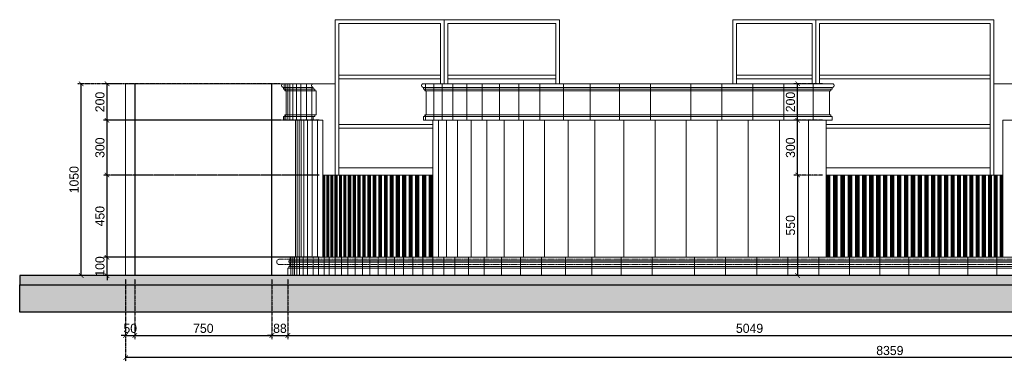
# Model space of a CAD drawing. Header units: millimetres. Extents: x 193134 to 268609, y 2024 to 10978.
# Tile 11 of 27: x 220451 to 225836, y 5611 to 7480. Entities that reach past the tile are written whole.
import ezdxf

# ---------------------------------------------------------------- set-up
doc = ezdxf.new("R2010")
doc.units = ezdxf.units.MM
doc.header["$LTSCALE"] = 2.5
doc.linetypes.add('( Hidden )', pattern=[0.375, 0.25, -0.125])
doc.linetypes.add('DASHED2', pattern=[9.525, 6.35, -3.175])
doc.layers.add('01_ID_NEW FURNITURE', color=1, linetype='Continuous')
for name, color, linetype, lineweight in [('Dimension', 40, 'Continuous', 0), ('ELEVATION 3', 21, 'Continuous', 13), ('ELEVATION 4', 35, 'Continuous', 9), ('ELEVATION 5', 156, 'Continuous', 5), ('HATCH LIGHT', 250, 'Continuous', 0)]:
    doc.layers.add(name, color=color, linetype=linetype, lineweight=lineweight)
doc.styles.get("Standard").update_dxf_attribs({"font": 'GOTHIC.TTF'})
doc.dimstyles.new('AJKD_25', dxfattribs={"dimscale": 25, "dimtxt": 2, "dimasz": 1, "dimexe": 0.8, "dimexo": 0.8, "dimgap": 0.5, "dimtad": 1, "dimdec": 0, "dimzin": 0, "dimdsep": 46, "dimtxsty": 'Standard', "dimblk": 'ARCHTICK', "dimcen": 0.125, "dimclrd": 251, "dimclre": 251, "dimclrt": 42, "dimadec": 0, "dimazin": 0, "dimtfac": 1, "dimtdec": 0, "dimtix": 1, "dimtmove": 0, "dimatfit": 3, "dimfxl": 0, "dimtolj": 1, "dimtzin": 0, "dimarcsym": 0})

# ---------------------------------------------------------------- blocks, each defined once
blk = doc.blocks.new('*U202')
h = blk.add_hatch()
h.set_pattern_fill('AR-CONC', color=8, scale=20)
h.set_pattern_definition([(50, (-104760.01, -8741.18), (143.45204, -12.55043), [15, -165]), (355, (-104760, -8741.18), (-27.75027, 150.43843), [12, -132]), (100.45144, (-104748.05, -8742.22), (115.70177, 137.888), [12.74804, -140.22842]), (46.1842, (-104760, -8701.18), (213.44827, -33.10386), [22.5, -247.5]), (96.63564, (-104742.22, -8703.94), (186.9324, 194.8237), [19.12207, -210.34275]), (351.18416, (-104760, -8701.18), (186.9324, 194.8237), [18, -198]), (21, (-104740.01, -8711.18), (119.38141, -80.52378), [15, -165]), (326, (-104740, -8711.18), (48.66307, 145.03), [12, -132]), (71.45144, (-104730.06, -8717.89), (168.04448, 64.50623), [12.74804, -140.22842]), (37.5, (-104760.006, -8741.18), (2.43197, 66.57877), [0, -130.4, 0, -134, 0, -132.5]), (7.5, (-104760.01, -8741.18), (52.613907, 78.88234), [0, -76.4, 0, -127.4, 0, -50.5]), (327.5, (-104804.606, -8741.18), (106.764487, -4.510974), [0, -50, 0, -156, 0, -207]), (317.5, (-104824.61, -8741.18), (116.63723, 20.021), [0, -65, 0, -103.6, 0, -147])])
h.paths.add_polyline_path([(100, -1772.7), (250, -1772.7), (250, 7766.2), (100, 7766.2)])
h = blk.add_hatch(color=8)
h.dxf.hatch_style = 1
h.paths.add_polyline_path([(300, 7766.2), (250, 7766.2), (250, -1772.7), (300, -1772.7)])
at = {"color": 6}
for points in [[(250, 7766.2), (100, 7766.2), (100, -1772.7), (250, -1772.7)], [(250, 7766.2), (300, 7766.2), (300, -1772.7), (250, -1772.7)]]:
    blk.add_lwpolyline(points, close=True, dxfattribs=at)
blk = doc.blocks.new('_ArchTick')
at = {"color": 0, "linetype": 'ByBlock', "const_width": 0.15}
blk.add_lwpolyline([(-0.5, -0.5), (0.5, 0.5)], dxfattribs=at)
blk = doc.blocks.new('*D203')
at = {"layer": 'Defpoints', "color": 0, "ltscale": 0.1}
for p in [(220787.3, 7129.4), (221030.5, 7129.4), (221030.5, 6079.9)]:
    blk.add_point(p, dxfattribs=at)
at = {"layer": 'Dimension', "color": 251, "linetype": 'DASHED2', "lineweight": -2, "ltscale": 0.1}
for p, q in [((221010.5, 7129.4), (220767.3, 7129.4)), ((221010.5, 6079.9), (220767.3, 6079.9))]:
    blk.add_line(p, q, dxfattribs=at)
at = {"layer": 'Dimension', "color": 251, "lineweight": -2, "ltscale": 0.1}
blk.add_line((220787.3, 6079.9), (220787.3, 7129.4), dxfattribs=at)
at = {"layer": 'Dimension', "color": 251, "lineweight": -2, "ltscale": 0.1, "xscale": 25, "yscale": 25, "zscale": 25}
for p, rotation in [((220787.3, 7129.4), 90), ((220787.3, 6079.9), 270)]:
    blk.add_blockref('_ArchTick', p, dxfattribs=dict(at, rotation=rotation))
at = {"layer": 'Dimension', "color": 42, "ltscale": 0.1, "insert": (220748.5, 6604.7), "char_height": 50, "attachment_point": 5, "rotation": 90}
blk.add_mtext('\\A1;1050', dxfattribs=at)
blk = doc.blocks.new('*D204')
at = {"layer": 'Defpoints', "color": 0, "ltscale": 0.1}
for p in [(220928.7, 6179.8), (221958.7, 6179.8), (221918.2, 6079.9)]:
    blk.add_point(p, dxfattribs=at)
at = {"layer": 'Dimension', "color": 251, "lineweight": -2, "ltscale": 0.1}
for p, q in [((220928.7, 6179.8), (220928.7, 6204.8)), ((220928.7, 6079.9), (220928.7, 6179.8)), ((220928.7, 6079.9), (220928.7, 6054.9))]:
    blk.add_line(p, q, dxfattribs=at)
at = {"layer": 'Dimension', "color": 251, "linetype": 'DASHED2', "lineweight": -2, "ltscale": 0.1}
for p, q in [((221938.7, 6179.8), (220908.7, 6179.8)), ((221898.2, 6079.9), (220908.7, 6079.9))]:
    blk.add_line(p, q, dxfattribs=at)
at = {"layer": 'Dimension', "color": 251, "lineweight": -2, "ltscale": 0.1, "xscale": 25, "yscale": 25, "zscale": 25}
for p, rotation in [((220928.7, 6179.8), 270), ((220928.7, 6079.9), 90)]:
    blk.add_blockref('_ArchTick', p, dxfattribs=dict(at, rotation=rotation))
at = {"layer": 'Dimension', "color": 42, "ltscale": 0.1, "insert": (220890, 6129.9), "char_height": 50, "attachment_point": 5, "rotation": 90}
blk.add_mtext('\\A1;100', dxfattribs=at)
blk = doc.blocks.new('*D205')
at = {"layer": 'Defpoints', "color": 0, "ltscale": 0.1}
for p in [(220928.7, 6629.9), (222108.4, 6629.9), (222108.4, 6179.8)]:
    blk.add_point(p, dxfattribs=at)
at = {"layer": 'Dimension', "color": 251, "linetype": 'DASHED2', "lineweight": -2, "ltscale": 0.1}
for p, q in [((222088.4, 6629.9), (220908.7, 6629.9)), ((222088.4, 6179.8), (220908.7, 6179.8))]:
    blk.add_line(p, q, dxfattribs=at)
at = {"layer": 'Dimension', "color": 251, "lineweight": -2, "ltscale": 0.1}
blk.add_line((220928.7, 6179.8), (220928.7, 6629.9), dxfattribs=at)
at = {"layer": 'Dimension', "color": 251, "lineweight": -2, "ltscale": 0.1, "xscale": 25, "yscale": 25, "zscale": 25}
for p, rotation in [((220928.7, 6629.9), 90), ((220928.7, 6179.8), 270)]:
    blk.add_blockref('_ArchTick', p, dxfattribs=dict(at, rotation=rotation))
at = {"layer": 'Dimension', "color": 42, "ltscale": 0.1, "insert": (220890, 6404.9), "char_height": 50, "attachment_point": 5, "rotation": 90}
blk.add_mtext('\\A1;450', dxfattribs=at)
blk = doc.blocks.new('*D206')
at = {"layer": 'Defpoints', "color": 0, "ltscale": 0.1}
for p in [(220928.7, 6929.5), (222108.6, 6929.5), (222108.6, 6629.9)]:
    blk.add_point(p, dxfattribs=at)
at = {"layer": 'Dimension', "color": 251, "linetype": 'DASHED2', "lineweight": -2, "ltscale": 0.1}
for p, q in [((222088.6, 6929.5), (220908.7, 6929.5)), ((222088.6, 6629.9), (220908.7, 6629.9))]:
    blk.add_line(p, q, dxfattribs=at)
at = {"layer": 'Dimension', "color": 251, "lineweight": -2, "ltscale": 0.1}
blk.add_line((220928.7, 6629.9), (220928.7, 6929.5), dxfattribs=at)
at = {"layer": 'Dimension', "color": 251, "lineweight": -2, "ltscale": 0.1, "xscale": 25, "yscale": 25, "zscale": 25}
for p, rotation in [((220928.7, 6929.5), 90), ((220928.7, 6629.9), 270)]:
    blk.add_blockref('_ArchTick', p, dxfattribs=dict(at, rotation=rotation))
at = {"layer": 'Dimension', "color": 42, "ltscale": 0.1, "insert": (220890, 6779.7), "char_height": 50, "attachment_point": 5, "rotation": 90}
blk.add_mtext('\\A1;300', dxfattribs=at)
blk = doc.blocks.new('*D207')
at = {"layer": 'Defpoints', "color": 0, "ltscale": 0.1}
for p in [(220928.7, 7129.4), (221893.2, 7129.4), (221893.2, 6929.5)]:
    blk.add_point(p, dxfattribs=at)
at = {"layer": 'Dimension', "color": 251, "linetype": 'DASHED2', "lineweight": -2, "ltscale": 0.1}
for p, q in [((221873.2, 7129.4), (220908.7, 7129.4)), ((221873.2, 6929.5), (220908.7, 6929.5))]:
    blk.add_line(p, q, dxfattribs=at)
at = {"layer": 'Dimension', "color": 251, "lineweight": -2, "ltscale": 0.1}
blk.add_line((220928.7, 6929.5), (220928.7, 7129.4), dxfattribs=at)
at = {"layer": 'Dimension', "color": 251, "lineweight": -2, "ltscale": 0.1, "xscale": 25, "yscale": 25, "zscale": 25}
for p, rotation in [((220928.7, 7129.4), 90), ((220928.7, 6929.5), 270)]:
    blk.add_blockref('_ArchTick', p, dxfattribs=dict(at, rotation=rotation))
at = {"layer": 'Dimension', "color": 42, "ltscale": 0.1, "insert": (220890, 7029.5), "char_height": 50, "attachment_point": 5, "rotation": 90}
blk.add_mtext('\\A1;200', dxfattribs=at)
blk = doc.blocks.new('*D213')
at = {"layer": 'Defpoints', "color": 0, "ltscale": 0.1}
for p in [(221030.5, 6079.9), (221080.5, 6079.9), (221080.5, 5752.3)]:
    blk.add_point(p, dxfattribs=at)
at = {"layer": 'Dimension', "color": 251, "linetype": 'DASHED2', "lineweight": -2, "ltscale": 0.1}
for p, q in [((221030.5, 6059.9), (221030.5, 5732.3)), ((221080.5, 6059.9), (221080.5, 5732.3))]:
    blk.add_line(p, q, dxfattribs=at)
at = {"layer": 'Dimension', "color": 251, "lineweight": -2, "ltscale": 0.1}
for p, q in [((221030.5, 5752.3), (221005.5, 5752.3)), ((221030.5, 5752.3), (221080.5, 5752.3)), ((221080.5, 5752.3), (221105.5, 5752.3))]:
    blk.add_line(p, q, dxfattribs=at)
at = {"layer": 'Dimension', "color": 251, "lineweight": -2, "ltscale": 0.1, "xscale": 25, "yscale": 25, "zscale": 25}
blk.add_blockref('_ArchTick', (221030.5, 5752.3), dxfattribs=at)
at = {"layer": 'Dimension', "color": 251, "lineweight": -2, "ltscale": 0.1, "xscale": 25, "yscale": 25, "zscale": 25, "rotation": 180}
blk.add_blockref('_ArchTick', (221080.5, 5752.3), dxfattribs=at)
at = {"layer": 'Dimension', "color": 42, "ltscale": 0.1, "insert": (221055.5, 5791.1), "char_height": 50, "attachment_point": 5}
blk.add_mtext('\\A1;50', dxfattribs=at)
blk = doc.blocks.new('*D214')
at = {"layer": 'Defpoints', "color": 0, "ltscale": 0.1}
for p in [(221080.5, 6079.9), (221830.5, 6079.9), (221830.5, 5752.3)]:
    blk.add_point(p, dxfattribs=at)
at = {"layer": 'Dimension', "color": 251, "linetype": 'DASHED2', "lineweight": -2, "ltscale": 0.1}
for p, q in [((221080.5, 6059.9), (221080.5, 5732.3)), ((221830.5, 6059.9), (221830.5, 5732.3))]:
    blk.add_line(p, q, dxfattribs=at)
at = {"layer": 'Dimension', "color": 251, "lineweight": -2, "ltscale": 0.1}
blk.add_line((221080.5, 5752.3), (221830.5, 5752.3), dxfattribs=at)
at = {"layer": 'Dimension', "color": 251, "lineweight": -2, "ltscale": 0.1, "xscale": 25, "yscale": 25, "zscale": 25, "rotation": 180}
blk.add_blockref('_ArchTick', (221080.5, 5752.3), dxfattribs=at)
at = {"layer": 'Dimension', "color": 251, "lineweight": -2, "ltscale": 0.1, "xscale": 25, "yscale": 25, "zscale": 25}
blk.add_blockref('_ArchTick', (221830.5, 5752.3), dxfattribs=at)
at = {"layer": 'Dimension', "color": 42, "ltscale": 0.1, "insert": (221455.5, 5791.1), "char_height": 50, "attachment_point": 5}
blk.add_mtext('\\A1;750', dxfattribs=at)
blk = doc.blocks.new('*D215')
at = {"layer": 'Defpoints', "color": 0, "ltscale": 0.1}
for p in [(221830.5, 6079.9), (221918.2, 6079.9), (221918.2, 5752.3)]:
    blk.add_point(p, dxfattribs=at)
at = {"layer": 'Dimension', "color": 251, "linetype": 'DASHED2', "lineweight": -2, "ltscale": 0.1}
for p, q in [((221830.5, 6059.9), (221830.5, 5732.3)), ((221918.2, 6059.9), (221918.2, 5732.3))]:
    blk.add_line(p, q, dxfattribs=at)
at = {"layer": 'Dimension', "color": 251, "lineweight": -2, "ltscale": 0.1}
for p, q in [((221830.5, 5752.3), (221805.5, 5752.3)), ((221830.5, 5752.3), (221918.2, 5752.3)), ((221918.2, 5752.3), (221943.2, 5752.3))]:
    blk.add_line(p, q, dxfattribs=at)
at = {"layer": 'Dimension', "color": 251, "lineweight": -2, "ltscale": 0.1, "xscale": 25, "yscale": 25, "zscale": 25}
blk.add_blockref('_ArchTick', (221830.5, 5752.3), dxfattribs=at)
at = {"layer": 'Dimension', "color": 251, "lineweight": -2, "ltscale": 0.1, "xscale": 25, "yscale": 25, "zscale": 25, "rotation": 180}
blk.add_blockref('_ArchTick', (221918.2, 5752.3), dxfattribs=at)
at = {"layer": 'Dimension', "color": 42, "ltscale": 0.1, "insert": (221874.4, 5791.1), "char_height": 50, "attachment_point": 5}
blk.add_mtext('\\A1;88', dxfattribs=at)
blk = doc.blocks.new('*D216')
at = {"layer": 'Defpoints', "color": 0, "ltscale": 0.1}
for p in [(221918.2, 6079.9), (226967.5, 6079.9), (226967.5, 5752.3)]:
    blk.add_point(p, dxfattribs=at)
at = {"layer": 'Dimension', "color": 251, "linetype": 'DASHED2', "lineweight": -2, "ltscale": 0.1}
for p, q in [((221918.2, 6059.9), (221918.2, 5732.3)), ((226967.5, 6059.9), (226967.5, 5732.3))]:
    blk.add_line(p, q, dxfattribs=at)
at = {"layer": 'Dimension', "color": 251, "lineweight": -2, "ltscale": 0.1}
blk.add_line((221918.2, 5752.3), (226967.5, 5752.3), dxfattribs=at)
at = {"layer": 'Dimension', "color": 251, "lineweight": -2, "ltscale": 0.1, "xscale": 25, "yscale": 25, "zscale": 25, "rotation": 180}
blk.add_blockref('_ArchTick', (221918.2, 5752.3), dxfattribs=at)
at = {"layer": 'Dimension', "color": 251, "lineweight": -2, "ltscale": 0.1, "xscale": 25, "yscale": 25, "zscale": 25}
blk.add_blockref('_ArchTick', (226967.5, 5752.3), dxfattribs=at)
at = {"layer": 'Dimension', "color": 42, "ltscale": 0.1, "insert": (224442.9, 5791.1), "char_height": 50, "attachment_point": 5}
blk.add_mtext('\\A1;5049', dxfattribs=at)
blk = doc.blocks.new('*D220')
at = {"layer": 'Defpoints', "color": 0, "ltscale": 0.1}
for p in [(221030.5, 6079.9), (229390, 6079.9), (221030.5, 5630.9)]:
    blk.add_point(p, dxfattribs=at)
at = {"layer": 'Dimension', "color": 251, "linetype": 'DASHED2', "lineweight": -2, "ltscale": 0.1}
for p, q in [((221030.5, 6059.9), (221030.5, 5610.9)), ((229390, 6059.9), (229390, 5610.9))]:
    blk.add_line(p, q, dxfattribs=at)
at = {"layer": 'Dimension', "color": 251, "lineweight": -2, "ltscale": 0.1}
blk.add_line((229390, 5630.9), (221030.5, 5630.9), dxfattribs=at)
at = {"layer": 'Dimension', "color": 251, "lineweight": -2, "ltscale": 0.1, "xscale": 25, "yscale": 25, "zscale": 25, "rotation": 180}
blk.add_blockref('_ArchTick', (221030.5, 5630.9), dxfattribs=at)
at = {"layer": 'Dimension', "color": 251, "lineweight": -2, "ltscale": 0.1, "xscale": 25, "yscale": 25, "zscale": 25}
blk.add_blockref('_ArchTick', (229390, 5630.9), dxfattribs=at)
at = {"layer": 'Dimension', "color": 42, "ltscale": 0.1, "insert": (225210.2, 5669.7), "char_height": 50, "attachment_point": 5}
blk.add_mtext('\\A1;8359', dxfattribs=at)
blk = doc.blocks.new('*D280')
at = {"layer": 'Defpoints', "color": 0, "ltscale": 0.1}
for p in [(224861.5, 6629.9), (224705.7, 6079.8), (224861.5, 6079.8)]:
    blk.add_point(p, dxfattribs=at)
at = {"layer": 'Dimension', "color": 251, "linetype": 'DASHED2', "lineweight": -2, "ltscale": 0.1}
for p, q in [((224841.5, 6629.9), (224685.7, 6629.9)), ((224841.5, 6079.8), (224685.7, 6079.8))]:
    blk.add_line(p, q, dxfattribs=at)
at = {"layer": 'Dimension', "color": 251, "lineweight": -2, "ltscale": 0.1}
blk.add_line((224705.7, 6629.9), (224705.7, 6079.8), dxfattribs=at)
at = {"layer": 'Dimension', "color": 251, "lineweight": -2, "ltscale": 0.1, "xscale": 25, "yscale": 25, "zscale": 25}
for p, rotation in [((224705.7, 6629.9), 90), ((224705.7, 6079.8), 270)]:
    blk.add_blockref('_ArchTick', p, dxfattribs=dict(at, rotation=rotation))
at = {"layer": 'Dimension', "color": 42, "ltscale": 0.1, "insert": (224666.9, 6354.9), "char_height": 50, "attachment_point": 5, "rotation": 90}
blk.add_mtext('\\A1;550', dxfattribs=at)
blk = doc.blocks.new('*D281')
at = {"layer": 'Defpoints', "color": 0, "ltscale": 0.1}
for p in [(224705.7, 6929.5), (224861.5, 6929.5), (224861.5, 6629.9)]:
    blk.add_point(p, dxfattribs=at)
at = {"layer": 'Dimension', "color": 251, "linetype": 'DASHED2', "lineweight": -2, "ltscale": 0.1}
for p, q in [((224841.5, 6929.5), (224685.7, 6929.5)), ((224841.5, 6629.9), (224685.7, 6629.9))]:
    blk.add_line(p, q, dxfattribs=at)
at = {"layer": 'Dimension', "color": 251, "lineweight": -2, "ltscale": 0.1}
blk.add_line((224705.7, 6629.9), (224705.7, 6929.5), dxfattribs=at)
at = {"layer": 'Dimension', "color": 251, "lineweight": -2, "ltscale": 0.1, "xscale": 25, "yscale": 25, "zscale": 25}
for p, rotation in [((224705.7, 6929.5), 90), ((224705.7, 6629.9), 270)]:
    blk.add_blockref('_ArchTick', p, dxfattribs=dict(at, rotation=rotation))
at = {"layer": 'Dimension', "color": 42, "ltscale": 0.1, "insert": (224666.9, 6779.7), "char_height": 50, "attachment_point": 5, "rotation": 90}
blk.add_mtext('\\A1;300', dxfattribs=at)
blk = doc.blocks.new('*D282')
at = {"layer": 'Defpoints', "color": 0, "ltscale": 0.1}
for p in [(224705.7, 7129.4), (224861.5, 7129.4), (224861.5, 6929.5)]:
    blk.add_point(p, dxfattribs=at)
at = {"layer": 'Dimension', "color": 251, "linetype": 'DASHED2', "lineweight": -2, "ltscale": 0.1}
for p, q in [((224841.5, 7129.4), (224685.7, 7129.4)), ((224841.5, 6929.5), (224685.7, 6929.5))]:
    blk.add_line(p, q, dxfattribs=at)
at = {"layer": 'Dimension', "color": 251, "lineweight": -2, "ltscale": 0.1}
blk.add_line((224705.7, 6929.5), (224705.7, 7129.4), dxfattribs=at)
at = {"layer": 'Dimension', "color": 251, "lineweight": -2, "ltscale": 0.1, "xscale": 25, "yscale": 25, "zscale": 25}
for p, rotation in [((224705.7, 7129.4), 90), ((224705.7, 6929.5), 270)]:
    blk.add_blockref('_ArchTick', p, dxfattribs=dict(at, rotation=rotation))
at = {"layer": 'Dimension', "color": 42, "ltscale": 0.1, "insert": (224666.9, 7029.5), "char_height": 50, "attachment_point": 5, "rotation": 90}
blk.add_mtext('\\A1;200', dxfattribs=at)

msp = doc.modelspace()

# ---------------------------------------------------------------- hatches: boundary and pattern name
at = {"layer": 'HATCH LIGHT'}
h = msp.add_hatch(dxfattribs=at)
h.set_pattern_fill('ANSI31', color=256)
h.paths.add_polyline_path([(222710.4, 6629.9), (222691.4, 6629.9), (222691.4, 6179.8), (222710.4, 6179.8)])
h.paths.add_polyline_path([(222672.4, 6629.9), (222653.4, 6629.9), (222653.4, 6179.8), (222672.4, 6179.8)])
h.paths.add_polyline_path([(222634.4, 6629.9), (222616.4, 6629.9), (222616.4, 6179.8), (222634.4, 6179.8)])
h.paths.add_polyline_path([(222598.4, 6629.9), (222580.4, 6629.9), (222580.4, 6179.8), (222598.4, 6179.8)])
h.paths.add_polyline_path([(222562.4, 6629.9), (222544.4, 6629.9), (222544.4, 6179.8), (222562.4, 6179.8)])
h.paths.add_polyline_path([(222527.4, 6629.9), (222510.4, 6629.9), (222510.4, 6179.8), (222527.4, 6179.8)])
h.paths.add_polyline_path([(222493.4, 6629.9), (222477.4, 6629.9), (222477.4, 6179.8), (222493.4, 6179.8)])
h.paths.add_polyline_path([(222461.4, 6629.9), (222445.4, 6629.9), (222445.4, 6179.8), (222461.4, 6179.8)])
h.paths.add_polyline_path([(222429.4, 6629.9), (222414.4, 6629.9), (222414.4, 6179.8), (222429.4, 6179.8)])
h.paths.add_polyline_path([(222399.4, 6629.9), (222384.4, 6629.9), (222384.4, 6179.8), (222399.4, 6179.8)])
h.paths.add_polyline_path([(222369.4, 6629.9), (222355.4, 6629.9), (222355.4, 6179.8), (222369.4, 6179.8)])
h.paths.add_polyline_path([(222341.4, 6629.9), (222327.4, 6629.9), (222327.4, 6179.8), (222341.4, 6179.8)])
h.paths.add_polyline_path([(222313.4, 6629.9), (222300.4, 6629.9), (222300.4, 6179.8), (222313.4, 6179.8)])
h.paths.add_polyline_path([(222287.4, 6629.9), (222274.4, 6629.9), (222274.4, 6179.8), (222287.4, 6179.8)])
h.paths.add_polyline_path([(222261.4, 6629.9), (222248.4, 6629.9), (222248.4, 6179.8), (222261.4, 6179.8)])
h.paths.add_polyline_path([(222235.4, 6629.9), (222223.4, 6629.9), (222223.4, 6179.8), (222235.4, 6179.8)])
h.paths.add_polyline_path([(222211.4, 6629.9), (222199.4, 6629.9), (222199.4, 6179.8), (222210.8, 6179.8), (222210.8, 6179.9)])
h.paths.add_polyline_path([(222175.4, 6629.9), (222187.4, 6629.9), (222187.4, 6179.8), (222175.4, 6179.8)])
h.paths.add_polyline_path([(222163.4, 6629.9), (222152.4, 6629.9), (222152.4, 6179.8), (222163.4, 6179.8)])
h.paths.add_polyline_path([(222141.4, 6629.9), (222130.4, 6629.9), (222130.4, 6179.8), (222141.4, 6179.8)])
h.paths.add_polyline_path([(222119.4, 6629.9), (222108.4, 6629.9), (222108.4, 6179.8), (222119.4, 6179.8)])
h = msp.add_hatch(dxfattribs=at)
h.set_pattern_fill('ANSI31', color=256)
h.paths.add_polyline_path([(225827.5, 6629.9), (225813.5, 6629.9), (225813.5, 6179.8), (225827.5, 6179.8)])
h.paths.add_polyline_path([(225797.5, 6629.9), (225781.5, 6629.9), (225781.5, 6179.8), (225797.5, 6179.8)])
h.paths.add_polyline_path([(225765.5, 6629.9), (225749.5, 6629.9), (225749.5, 6179.8), (225765.5, 6179.8)])
h.paths.add_polyline_path([(225732.5, 6629.9), (225715.5, 6629.9), (225715.5, 6179.8), (225732.5, 6179.8)])
h.paths.add_polyline_path([(225698.5, 6629.9), (225681.5, 6629.9), (225681.5, 6179.8), (225698.5, 6179.8)])
h.paths.add_polyline_path([(225664.5, 6629.9), (225647.5, 6629.9), (225647.5, 6179.8), (225664.5, 6179.8)])
h.paths.add_polyline_path([(225630.5, 6629.9), (225613.5, 6629.9), (225613.5, 6179.8), (225630.5, 6179.8)])
h.paths.add_polyline_path([(225596.5, 6629.9), (225579.5, 6629.9), (225579.5, 6179.8), (225596.5, 6179.8)])
h.paths.add_polyline_path([(225562.5, 6629.9), (225545.5, 6629.9), (225545.5, 6179.8), (225562.5, 6179.8)])
h.paths.add_polyline_path([(225527.5, 6629.9), (225509.5, 6629.9), (225509.5, 6179.8), (225527.5, 6179.8)])
h.paths.add_polyline_path([(225491.5, 6629.9), (225473.5, 6629.9), (225473.5, 6179.8), (225491.5, 6179.8)])
h.paths.add_polyline_path([(225455.5, 6629.9), (225437.5, 6629.9), (225437.5, 6179.8), (225455.5, 6179.8)])
h.paths.add_polyline_path([(225419.5, 6629.9), (225401.5, 6629.9), (225401.5, 6179.8), (225419.5, 6179.8)])
h.paths.add_polyline_path([(225383.5, 6629.9), (225365.5, 6629.9), (225365.5, 6179.8), (225383.5, 6179.8)])
h.paths.add_polyline_path([(225346.5, 6629.9), (225327.5, 6629.9), (225327.5, 6179.8), (225346.5, 6179.8)])
h.paths.add_polyline_path([(225308.5, 6629.9), (225289.5, 6629.9), (225289.5, 6179.8), (225308.5, 6179.8)])
h.paths.add_polyline_path([(225270.5, 6629.9), (225251.5, 6629.9), (225251.5, 6179.8), (225270.5, 6179.8)])
h.paths.add_polyline_path([(225232.5, 6629.9), (225213.5, 6629.9), (225213.5, 6179.8), (225232.5, 6179.8)])
h.paths.add_polyline_path([(225194.5, 6629.9), (225175.5, 6629.9), (225175.5, 6179.8), (225194.5, 6179.8)])
h.paths.add_polyline_path([(225156.5, 6629.9), (225137.5, 6629.9), (225137.5, 6179.8), (225156.5, 6179.8)])
h.paths.add_polyline_path([(225118.5, 6629.9), (225099.5, 6629.9), (225099.5, 6179.8), (225118.5, 6179.8)])
h.paths.add_polyline_path([(225080.5, 6629.9), (225061.5, 6629.9), (225061.5, 6179.8), (225080.5, 6179.8)])
h.paths.add_polyline_path([(225041.5, 6629.9), (225021.5, 6629.9), (225021.5, 6179.8), (225041.5, 6179.8)])
h.paths.add_polyline_path([(225001.5, 6629.9), (224981.5, 6629.9), (224981.5, 6179.8), (225001.5, 6179.8)])
h.paths.add_polyline_path([(224961.5, 6629.9), (224941.5, 6629.9), (224941.5, 6179.8), (224961.5, 6179.8)])
h.paths.add_polyline_path([(224921.5, 6629.9), (224901.5, 6629.9), (224901.5, 6179.8), (224921.5, 6179.8)])
h.paths.add_polyline_path([(224881.5, 6629.9), (224861.5, 6629.9), (224861.5, 6179.8), (224881.5, 6179.8)])

# ---------------------------------------------------------------- linework, layer by layer
at = {"layer": 'ELEVATION 3'}
for p, q in [((221030.5, 6079.9), (221030.5, 7129.4)), ((221080.5, 7129.4), (221030.5, 7129.4)), ((221080.5, 6079.9), (221080.5, 7129.4)), ((221082.5, 6079.9), (221082.5, 7129.4)), ((221828.5, 7129.4), (221082.5, 7129.4)), ((221828.5, 6079.9), (221828.5, 7129.4)), ((221830.5, 6079.9), (221830.5, 7129.4)), ((221893.2, 7129.4), (221830.5, 7129.4)), ((221893.2, 7129.4), (222177.3, 7129.4)), ((221893.2, 7099.5), (221893.2, 7109.5)), ((221893.2, 7109.5), (222056.9, 7109.5)), ((222056.9, 7099.5), (222056.9, 7109.5)), ((222658.7, 7129.4), (224895.6, 7129.4)), ((222658.7, 7109.5), (224895.6, 7109.5)), ((222658.8, 7099.5), (222658.8, 7109.5)), ((224895.5, 7099.5), (224895.5, 7109.5)), ((225778.4, 7129.4), (226967.5, 7129.4)), ((221893.2, 7099.5), (222064.9, 7099.5)), ((221901.2, 7091.5), (221901.2, 7099.5)), ((221901.2, 7091.5), (222072.9, 7091.5)), ((221909.2, 6959.5), (221909.2, 7091.5)), ((222064.9, 7091.5), (222064.9, 7099.5)), ((222072.9, 6959.5), (222072.9, 7091.5)), ((222658.8, 7099.5), (224895.5, 7099.5)), ((222666.8, 7091.5), (222666.8, 7099.5)), ((222666.8, 7091.5), (224887.5, 7091.5)), ((222674.8, 6959.5), (222674.8, 7091.5)), ((224879.5, 6959.5), (224879.5, 7091.5)), ((224887.5, 7091.5), (224887.5, 7099.5)), ((221893.2, 6929.5), (221893.2, 6949.5)), ((221893.2, 6949.5), (222064.9, 6949.5)), ((221901.2, 6949.5), (221901.2, 6959.5)), ((221901.2, 6959.5), (222072.9, 6959.5)), ((222056.9, 6929.5), (222056.9, 6949.5)), ((222064.9, 6949.5), (222064.9, 6959.5)), ((222658.8, 6929.5), (222658.8, 6949.5)), ((222658.8, 6949.5), (224895.5, 6949.5)), ((222666.8, 6949.5), (222666.8, 6959.5)), ((222666.8, 6959.5), (224887.5, 6959.5)), ((224887.5, 6949.5), (224887.5, 6959.5)), ((224895.5, 6929.5), (224895.5, 6949.5)), ((221893.2, 6929.5), (222108.6, 6929.5)), ((221958.7, 6929.5), (221958.7, 6179.8)), ((222108.6, 6929.5), (222108.6, 6629.9)), ((222658.8, 6929.5), (224895.5, 6929.5)), ((222710.4, 6929.5), (222710.4, 6629.9)), ((224861.5, 6629.9), (224861.5, 6929.5)), ((225827.5, 6629.9), (225827.5, 6929.5)), ((225827.5, 6929.5), (226967.5, 6929.5)), ((222108.4, 6629.9), (222108.4, 6179.8)), ((222108.6, 6629.9), (222710.4, 6629.9)), ((222119.4, 6629.9), (222119.4, 6179.8)), ((222130.4, 6629.9), (222130.4, 6179.8)), ((222141.4, 6629.9), (222141.4, 6179.8)), ((222152.4, 6629.9), (222152.4, 6179.8)), ((222163.4, 6629.9), (222163.4, 6179.8)), ((222175.4, 6629.9), (222175.4, 6179.8)), ((222187.4, 6629.9), (222187.4, 6179.8)), ((222199.4, 6629.9), (222199.4, 6179.8)), ((222211.4, 6629.9), (222211.4, 6179.8)), ((222223.4, 6629.9), (222223.4, 6179.8)), ((222235.4, 6629.9), (222235.4, 6179.8)), ((222248.4, 6629.9), (222248.4, 6179.8)), ((222261.4, 6629.9), (222261.4, 6179.8)), ((222274.4, 6629.9), (222274.4, 6179.8)), ((222287.4, 6629.9), (222287.4, 6179.8)), ((222300.4, 6629.9), (222300.4, 6179.8)), ((222313.4, 6629.9), (222313.4, 6179.8)), ((222327.4, 6629.9), (222327.4, 6179.8)), ((222341.4, 6629.9), (222341.4, 6179.8)), ((222355.4, 6629.9), (222355.4, 6179.8)), ((222369.4, 6629.9), (222369.4, 6179.8)), ((222384.4, 6629.9), (222384.4, 6179.8)), ((222399.4, 6629.9), (222399.4, 6179.8)), ((222414.4, 6629.9), (222414.4, 6179.8)), ((222429.4, 6629.9), (222429.4, 6179.8)), ((222445.4, 6629.9), (222445.4, 6179.8)), ((222461.4, 6629.9), (222461.4, 6179.8)), ((222477.4, 6629.9), (222477.4, 6179.8)), ((222493.4, 6629.9), (222493.4, 6179.8)), ((222510.4, 6629.9), (222510.4, 6179.8)), ((222527.4, 6629.9), (222527.4, 6179.8)), ((222544.4, 6629.9), (222544.4, 6179.8)), ((222562.4, 6629.9), (222562.4, 6179.8)), ((222580.4, 6629.9), (222580.4, 6179.8)), ((222598.4, 6629.9), (222598.4, 6179.8)), ((222616.4, 6629.9), (222616.4, 6179.8)), ((222634.4, 6629.9), (222634.4, 6179.8)), ((222653.4, 6629.9), (222653.4, 6179.8)), ((222672.4, 6629.9), (222672.4, 6179.8)), ((222691.4, 6629.9), (222691.4, 6179.8)), ((222710.4, 6629.9), (222710.4, 6179.8)), ((224861.5, 6629.9), (225827.5, 6629.9)), ((224861.5, 6629.9), (224861.5, 6179.8)), ((224881.5, 6629.9), (224881.5, 6179.8)), ((224901.5, 6629.9), (224901.5, 6179.8)), ((224921.5, 6629.9), (224921.5, 6179.8)), ((224941.5, 6629.9), (224941.5, 6179.8)), ((224961.5, 6629.9), (224961.5, 6179.8)), ((224981.5, 6629.9), (224981.5, 6179.8)), ((225001.5, 6629.9), (225001.5, 6179.8)), ((225021.5, 6629.9), (225021.5, 6179.8)), ((225041.5, 6629.9), (225041.5, 6179.8)), ((225061.5, 6629.9), (225061.5, 6179.8)), ((225080.5, 6629.9), (225080.5, 6179.8)), ((225099.5, 6629.9), (225099.5, 6179.8)), ((225118.5, 6629.9), (225118.5, 6179.8)), ((225137.5, 6629.9), (225137.5, 6179.8)), ((225156.5, 6629.9), (225156.5, 6179.8)), ((225175.5, 6629.9), (225175.5, 6179.8)), ((225194.5, 6629.9), (225194.5, 6179.8)), ((225213.5, 6629.9), (225213.5, 6179.8)), ((225232.5, 6629.9), (225232.5, 6179.8)), ((225251.5, 6629.9), (225251.5, 6179.8)), ((225270.5, 6629.9), (225270.5, 6179.8)), ((225289.5, 6629.9), (225289.5, 6179.8)), ((225308.5, 6629.9), (225308.5, 6179.8)), ((225327.5, 6629.9), (225327.5, 6179.8)), ((225346.5, 6629.9), (225346.5, 6179.8)), ((225365.5, 6629.9), (225365.5, 6179.8)), ((225383.5, 6629.9), (225383.5, 6179.8)), ((225401.5, 6629.9), (225401.5, 6179.8)), ((225419.5, 6629.9), (225419.5, 6179.8)), ((225437.5, 6629.9), (225437.5, 6179.8)), ((225455.5, 6629.9), (225455.5, 6179.8)), ((225473.5, 6629.9), (225473.5, 6179.8)), ((225491.5, 6629.9), (225491.5, 6179.8)), ((225509.5, 6629.9), (225509.5, 6179.8)), ((225527.5, 6629.9), (225527.5, 6179.8)), ((225545.5, 6629.9), (225545.5, 6179.8)), ((225562.5, 6629.9), (225562.5, 6179.8)), ((225579.5, 6629.9), (225579.5, 6179.8)), ((225596.5, 6629.9), (225596.5, 6179.8)), ((225613.5, 6629.9), (225613.5, 6179.8)), ((225630.5, 6629.9), (225630.5, 6179.8)), ((225647.5, 6629.9), (225647.5, 6179.8)), ((225664.5, 6629.9), (225664.5, 6179.8)), ((225681.5, 6629.9), (225681.5, 6179.8)), ((225698.5, 6629.9), (225698.5, 6179.8)), ((225715.5, 6629.9), (225715.5, 6179.8)), ((225732.5, 6629.9), (225732.5, 6179.8)), ((225749.5, 6629.9), (225749.5, 6179.8)), ((225765.5, 6629.9), (225765.5, 6179.8)), ((225781.5, 6629.9), (225781.5, 6179.8)), ((225797.5, 6629.9), (225797.5, 6179.8)), ((225813.5, 6629.9), (225813.5, 6179.8)), ((225827.5, 6629.9), (225827.5, 6179.8)), ((221923.2, 6159.8), (221923.2, 6153.8)), ((221923.2, 6159.8), (226967.5, 6159.8)), ((221923.2, 6153.8), (226967.5, 6153.8)), ((221928.2, 6169.8), (221928.2, 6159.8)), ((221928.2, 6153.8), (221928.2, 6129.8)), ((221958.7, 6179.8), (221938.2, 6179.8)), ((221958.7, 6179.8), (226967.5, 6179.8)), ((221918.2, 6119.8), (221918.2, 6079.9)), ((221918.2, 6119.8), (221923.2, 6119.8)), ((221923.2, 6119.8), (221923.2, 6129.8)), ((221923.2, 6129.8), (226967.5, 6129.8)), ((221923.2, 6119.8), (226967.5, 6119.8))]:
    msp.add_line(p, q, dxfattribs=at)
for centre, radius, start, end in [((221893.2, 7119.5), 9.96, 89.7789, 270.2211), ((222056.9, 7119.5), 9.96, 89.7789, 270.2211), ((222658.7, 7119.5), 9.96, 89.7789, 270.2211), ((224895.6, 7119.5), 9.96, 269.7789, 90.2211), ((221938.2, 6169.8), 10, 90, 180)]:
    msp.add_arc(centre, radius, start, end, dxfattribs=at)
at = {"layer": 'ELEVATION 4', "linetype": '( Hidden )', "ltscale": 0.6}
for p, q in [((221871.7, 6169.9), (226967.5, 6169.9)), ((221871.7, 6139.9), (226967.5, 6139.9))]:
    msp.add_line(p, q, dxfattribs=at)
msp.add_arc((221871.7, 6154.9), 15, 90, 270, dxfattribs=at)
at = {"layer": 'ELEVATION 5'}
for p, q in [((222177.3, 6629.9), (222177.3, 7479.9)), ((222177.3, 7479.9), (223404, 7479.9)), ((222197.3, 7459.9), (222753.1, 7459.9)), ((222197.3, 6629.9), (222197.3, 7459.9)), ((222753.1, 7129.4), (222753.1, 7459.9)), ((222773.1, 7129.4), (222773.1, 7479.9)), ((222793.1, 7129.4), (222793.1, 7459.9)), ((222793.1, 7459.9), (223384, 7459.9)), ((223384, 7129.4), (223384, 7459.9)), ((223404, 7129.4), (223404, 7479.9)), ((224350.6, 7129.4), (224350.6, 7479.9)), ((224350.6, 7479.9), (225778.4, 7479.9)), ((224370.6, 7129.4), (224370.6, 7459.9)), ((224370.6, 7459.9), (224786.1, 7459.9)), ((224786.1, 7129.4), (224786.1, 7459.9)), ((224806.1, 7129.4), (224806.1, 7479.9)), ((224826.1, 7129.4), (224826.1, 7459.9)), ((224826.1, 7459.9), (225758.4, 7459.9)), ((225758.4, 6629.9), (225758.4, 7459.9)), ((225778.4, 6629.9), (225778.4, 7479.9)), ((222197.3, 7176.9), (222753.1, 7176.9)), ((222793.1, 7176.9), (223384, 7176.9)), ((224370.6, 7176.9), (224786.1, 7176.9)), ((224826.1, 7176.9), (225758.4, 7176.9)), ((222197.3, 7156.9), (222753.1, 7156.9)), ((222793.1, 7156.9), (223384, 7156.9)), ((224370.6, 7156.9), (224786.1, 7156.9)), ((224826.1, 7156.9), (225758.4, 7156.9)), ((222197.3, 6906.9), (222710.4, 6906.9)), ((224861.5, 6906.9), (225758.4, 6906.9)), ((222197.3, 6886.9), (222710.4, 6886.9)), ((224861.5, 6886.9), (225758.4, 6886.9)), ((222197.3, 6669.9), (222710.4, 6669.9)), ((224861.5, 6669.9), (225758.4, 6669.9))]:
    msp.add_line(p, q, dxfattribs=at)
at = {"layer": 'HATCH LIGHT'}
for p, q in [((221897.3, 7099.6), (221897.3, 7129.5)), ((221907.3, 7091.6), (221907.3, 7129.5)), ((221917.3, 6929.6), (221917.3, 7129.5)), ((221929.3, 6929.6), (221929.3, 7129.5)), ((221944.3, 6929.6), (221944.3, 7129.5)), ((221964.3, 6929.6), (221964.3, 7129.5)), ((221989.3, 6929.6), (221989.3, 7129.5)), ((222019.3, 6929.6), (222019.3, 7129.5)), ((222049.3, 7126), (222049.3, 7129.5)), ((222049.3, 6929.6), (222049.3, 7113.2)), ((222670.8, 7129.5), (222670.8, 7091.6)), ((222715.8, 7129.5), (222715.8, 6929.6)), ((222760.8, 7129.5), (222760.8, 6929.6)), ((222820.8, 7129.5), (222820.8, 6929.6)), ((222895.8, 7129.5), (222895.8, 6929.6)), ((222980.8, 7129.5), (222980.8, 6929.6)), ((223075.8, 7129.5), (223075.8, 6929.6)), ((223180.8, 7129.5), (223180.8, 6929.6)), ((223295.8, 7129.5), (223295.8, 6929.6)), ((223425.8, 7129.5), (223425.8, 6929.6)), ((223570.8, 7129.5), (223570.8, 6929.6)), ((223730.8, 7129.5), (223730.8, 6929.6)), ((223900.8, 7129.5), (223900.8, 6929.6)), ((224120.8, 7129.5), (224120.8, 6929.6)), ((224290.8, 7129.5), (224290.8, 6929.6)), ((224460.8, 7129.5), (224460.8, 6929.6)), ((224630.8, 7129.5), (224630.8, 6929.6)), ((224790.8, 7129.5), (224790.8, 6929.6)), ((221897.3, 6929.6), (221897.3, 6949.6)), ((221907.3, 6929.6), (221907.3, 6959.6)), ((222670.8, 6959.6), (222670.8, 6929.6)), ((221968.7, 6929.6), (221968.7, 6179.9)), ((221978.7, 6929.6), (221978.7, 6179.9)), ((221990.7, 6929.6), (221990.7, 6179.9)), ((222005.7, 6929.6), (222005.7, 6179.9)), ((222025.7, 6929.6), (222025.7, 6179.9)), ((222050.7, 6929.6), (222050.7, 6179.9)), ((222080.7, 6929.6), (222080.7, 6179.9)), ((222740.8, 6929.6), (222740.8, 6179.9)), ((222785.8, 6929.6), (222785.8, 6179.9)), ((222845.8, 6929.6), (222845.8, 6179.9)), ((222920.8, 6929.6), (222920.8, 6179.9)), ((223005.8, 6929.6), (223005.8, 6179.9)), ((223100.8, 6929.6), (223100.8, 6179.9)), ((223205.8, 6929.6), (223205.8, 6179.9)), ((223320.8, 6929.6), (223320.8, 6179.9)), ((223450.8, 6929.6), (223450.8, 6179.9)), ((223595.8, 6929.6), (223595.8, 6179.9)), ((223755.8, 6929.6), (223755.8, 6179.9)), ((223925.8, 6929.6), (223925.8, 6179.9)), ((224095.8, 6929.6), (224095.8, 6179.9)), ((224265.8, 6929.6), (224265.8, 6179.9)), ((224435.8, 6929.6), (224435.8, 6179.9)), ((224605.8, 6929.6), (224605.8, 6179.9)), ((224765.8, 6929.6), (224765.8, 6179.9)), ((221934, 6079.9), (221934, 6179)), ((221944, 6079.9), (221944, 6179.9)), ((221954, 6079.9), (221954, 6179.9)), ((221966, 6079.9), (221966, 6179.9)), ((221981, 6079.9), (221981, 6179.9)), ((222001, 6079.9), (222001, 6179.9)), ((222026, 6079.9), (222026, 6179.9)), ((222056, 6079.9), (222056, 6179.9)), ((222086, 6079.9), (222086, 6179.9)), ((222116, 6079.9), (222116, 6179.9)), ((222143.8, 6179.9), (222143.8, 6079.9)), ((222175.8, 6179.9), (222175.8, 6079.9)), ((222210.8, 6179.9), (222210.8, 6079.9)), ((222245.8, 6179.9), (222245.8, 6079.9)), ((222285.8, 6179.9), (222285.8, 6079.9)), ((222325.8, 6179.9), (222325.8, 6079.9)), ((222365.8, 6179.9), (222365.8, 6079.9)), ((222410.8, 6179.9), (222410.8, 6079.9)), ((222455.8, 6179.9), (222455.8, 6079.9)), ((222500.8, 6179.9), (222500.8, 6079.9)), ((222550.8, 6179.9), (222550.8, 6079.9)), ((222600.8, 6179.9), (222600.8, 6079.9)), ((222655.8, 6179.9), (222655.8, 6079.9)), ((222710.8, 6179.9), (222710.8, 6079.9)), ((222770.8, 6179.9), (222770.8, 6079.9)), ((222830.8, 6179.9), (222830.8, 6079.9)), ((222905.8, 6179.9), (222905.8, 6079.9)), ((222990.8, 6179.9), (222990.8, 6079.9)), ((223085.8, 6179.9), (223085.8, 6079.9)), ((223190.8, 6179.9), (223190.8, 6079.9)), ((223305.8, 6179.9), (223305.8, 6079.9)), ((223435.8, 6179.9), (223435.8, 6079.9)), ((223580.8, 6179.9), (223580.8, 6079.9)), ((223740.8, 6179.9), (223740.8, 6079.9)), ((223910.8, 6179.9), (223910.8, 6079.9)), ((224141.8, 6179.9), (224141.8, 6079.9)), ((224311.8, 6179.9), (224311.8, 6079.9)), ((224481.8, 6179.9), (224481.8, 6079.9)), ((224651.8, 6179.9), (224651.8, 6079.9)), ((224821.8, 6179.9), (224821.8, 6079.9)), ((224989.8, 6179.9), (224989.8, 6079.9)), ((225154.8, 6179.9), (225154.8, 6079.9)), ((225314.8, 6179.9), (225314.8, 6079.9)), ((225479, 6079.9), (225479, 6179.9)), ((225637, 6079.9), (225637, 6179.9)), ((225795, 6079.9), (225795, 6179.9))]:
    msp.add_line(p, q, dxfattribs=at)

# ---------------------------------------------------------------- block references
at = {"layer": '01_ID_NEW FURNITURE', "xscale": -1, "rotation": 269.9999999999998}
msp.add_blockref('*U202', (222223.7, 5779.8), dxfattribs=at)

# ---------------------------------------------------------------- dimensions: what is measured, and where the dimension line sits
at = {"layer": 'Dimension', "ltscale": 0.1}
for base, p1, p2, picture, middle in [((220787.2608, 7129.4476), (221030.4655, 6079.896), (221030.4655, 7129.4476), '*D203', (220748.5031, 6604.6718)), ((220928.7, 7129.4), (221893.2, 6929.5), (221893.2, 7129.4), '*D207', (220890, 7029.5)), ((224705.7, 7129.4), (224861.5, 6929.5), (224861.5, 7129.4), '*D282', (224666.9, 7029.5)), ((220928.7, 6929.5), (222108.6, 6629.9), (222108.6, 6929.5), '*D206', (220890, 6779.7)), ((224705.7, 6929.5), (224861.5, 6629.9), (224861.5, 6929.5), '*D281', (224666.9, 6779.7)), ((220928.7, 6629.9), (222108.4, 6179.8), (222108.4, 6629.9), '*D205', (220890, 6404.9)), ((224705.7, 6079.8), (224861.5, 6629.9), (224861.5, 6079.8), '*D280', (224666.9, 6354.9)), ((220928.7, 6179.8), (221918.2, 6079.9), (221958.7, 6179.8), '*D204', (220890, 6129.9))]:
    dim = msp.add_linear_dim(base=base, p1=p1, p2=p2, angle=90, dimstyle='AJKD_25', dxfattribs=at)
    dim.commit()
    dim.dimension.update_dxf_attribs({"geometry": picture, "text_midpoint": middle})
for base, p1, p2, picture, middle in [((221080.5, 5752.3), (221030.5, 6079.9), (221080.5, 6079.9), '*D213', (221055.5, 5791.1)), ((221030.4655, 5630.9097), (229389.9551, 6079.896), (221030.4655, 6079.896), '*D220', (225210.2103, 5669.6673)), ((221830.5, 5752.3), (221080.5, 6079.9), (221830.5, 6079.9), '*D214', (221455.5, 5791.1)), ((221918.2, 5752.3), (221830.5, 6079.9), (221918.2, 6079.9), '*D215', (221874.4, 5791.1)), ((226967.5, 5752.3), (221918.2, 6079.9), (226967.5, 6079.9), '*D216', (224442.9, 5791.1))]:
    dim = msp.add_linear_dim(base=base, p1=p1, p2=p2, dimstyle='AJKD_25', dxfattribs=at)
    dim.commit()
    dim.dimension.update_dxf_attribs({"geometry": picture, "text_midpoint": middle})

doc.saveas('drawing.dxf')
